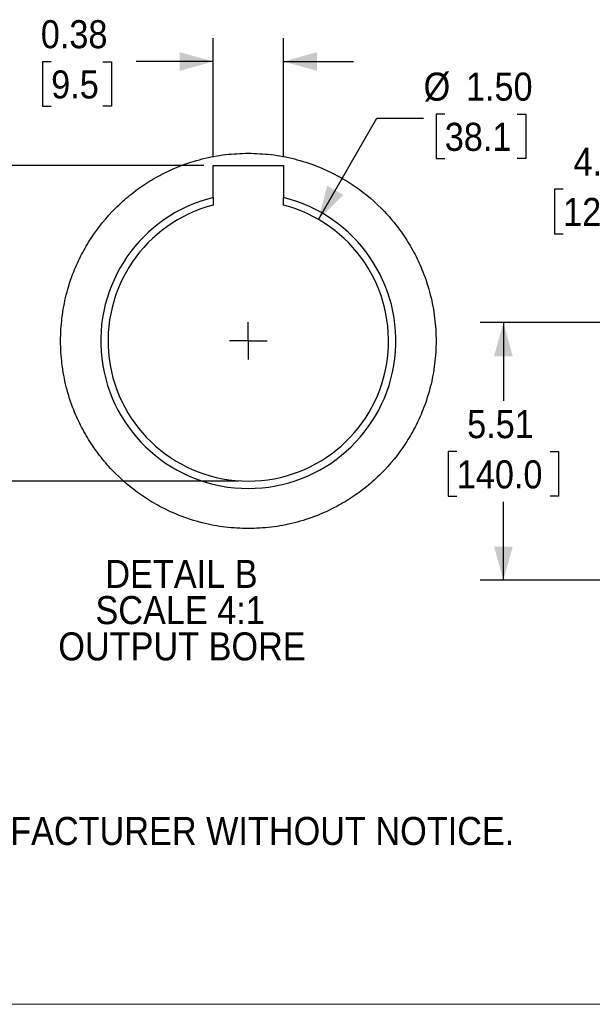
# Model space of a CAD drawing. Header units: inches. Extents: x 0 to 68, y 0 to 44.
# Tile 2 of 20: x 17.9 to 30.1, y 0 to 21.1. Entities that reach past the tile are written whole.
import ezdxf

# ---------------------------------------------------------------- set-up
doc = ezdxf.new("R2010")
doc.units = ezdxf.units.IN
doc.header["$LTSCALE"] = 4
doc.header["$MEASUREMENT"] = 0
doc.linetypes.add('SLD-Center', pattern=[0.75, 0.6, -0.05, 0.05, -0.05])
doc.linetypes.add('SLD-Solid', pattern=[0])
doc.layers.add('CENTER', color=40, linetype='SLD-Center')
doc.layers.add('SLD-DEFPOINTS', color=7, linetype='Continuous')
doc.layers.add('DIMENSIONS', color=140, linetype='SLD-Solid', lineweight=25)
doc.layers.add('TEXT', color=140, linetype='SLD-Solid', lineweight=25)
doc.styles.add('SLDTEXTSTYLE0', font='GOTHIC.TTF', dxfattribs={"width": 0.913})
doc.dimstyles.new('SLDDIMSTYLE0', dxfattribs={"dimtxt": 0.6, "dimasz": 0.72, "dimexe": 0, "dimexo": 0.0625, "dimgap": 0.15, "dimtad": 0, "dimtih": 1, "dimtoh": 1, "dimrnd": 1e-09, "dimzin": 12, "dimdsep": 46, "dimtxsty": 'SLDTEXTSTYLE0', "dimsah": 1, "dimcen": 0.09, "dimadec": 0, "dimazin": 3, "dimtfac": 1, "dimtofl": 0, "dimtmove": 0, "dimatfit": 3, "dimfxl": 0, "dimfrac": 2, "dimtolj": 1, "dimtzin": 12, "dimarcsym": 0})
doc.dimstyles.new('SLDDIMSTYLE12', dxfattribs={"dimtxt": 0.6, "dimasz": 0.72, "dimexe": 0, "dimexo": 0.0625, "dimgap": 0.15, "dimtad": 0, "dimtih": 1, "dimtoh": 1, "dimlfac": 0.25, "dimrnd": 1e-09, "dimzin": 12, "dimdsep": 46, "dimtxsty": 'SLDTEXTSTYLE0', "dimsah": 1, "dimcen": 0.09, "dimadec": 0, "dimazin": 3, "dimtfac": 1, "dimtdec": 3, "dimtofl": 0, "dimtmove": 0, "dimatfit": 3, "dimfxl": 0, "dimfrac": 2, "dimtolj": 1, "dimtzin": 12, "dimarcsym": 0})
doc.dimstyles.new('SLDDIMSTYLE13', dxfattribs={"dimtxt": 0.6, "dimasz": 0.72, "dimexe": 0, "dimexo": 0.0625, "dimgap": 0.15, "dimtad": 0, "dimtih": 1, "dimtoh": 1, "dimlfac": 0.25, "dimrnd": 1e-09, "dimzin": 4, "dimdsep": 46, "dimtxsty": 'SLDTEXTSTYLE0', "dimsah": 1, "dimcen": 0, "dimadec": 0, "dimazin": 1, "dimtfac": 1, "dimtofl": 0, "dimtmove": 0, "dimatfit": 3, "dimfxl": 0, "dimfrac": 2, "dimtolj": 1, "dimtzin": 12, "dimarcsym": 0})
doc.dimstyles.new('SLDDIMSTYLE9', dxfattribs={"dimtxt": 0.6, "dimasz": 0.72, "dimexe": 0, "dimexo": 0.0625, "dimgap": 0.15, "dimtad": 0, "dimtih": 1, "dimtoh": 1, "dimlfac": 0.25, "dimrnd": 1e-09, "dimdsep": 46, "dimtxsty": 'SLDTEXTSTYLE0', "dimsah": 1, "dimcen": 0.09, "dimadec": 0, "dimazin": 2, "dimtfac": 1, "dimtmove": 0, "dimatfit": 0, "dimfxl": 0, "dimfrac": 2, "dimtolj": 1, "dimtzin": 12, "dimarcsym": 0})

# ---------------------------------------------------------------- blocks, each defined once
blk = doc.blocks.new('Block2')
at = {"color": 7, "linetype": 'SLD-Solid', "lineweight": 18}
blk.add_line((68, 0), (0, 0), dxfattribs=at)
blk = doc.blocks.new('SW_NOTE_0')
at = {"layer": 'TEXT', "color": 0, "char_height": 0.6, "attachment_point": 1, "style": 'SLDTEXTSTYLE0'}
for s, insert in [('  1. DIMENSIONS CAN BE CHANGED BY MANUFACTURER WITHOUT NOTICE.', (0, -0.785)), ('  2. DIMENSIONS DO NOT IMPLY TOLERANCE.', (0, -2.337))]:
    blk.add_mtext(s, dxfattribs=dict(at, insert=insert))
blk = doc.blocks.new('_D_17')
at = {"layer": 'DIMENSIONS'}
for p, q in [((32.18, 14.586), (27.709, 14.586)), ((28.209, 14.586), (28.209, 12.909)), ((27.212, 11.825), (27.029, 11.825)), ((27.029, 11.825), (27.029, 10.873)), ((29.207, 11.825), (29.389, 11.825)), ((29.389, 11.825), (29.389, 10.873)), ((27.029, 10.873), (27.212, 10.873)), ((28.209, 9.074), (28.209, 10.751)), ((29.389, 10.873), (29.207, 10.873)), ((32.546, 9.074), (27.709, 9.074))]:
    blk.add_line(p, q, dxfattribs=at)
for points in [[(28.209, 14.586), (28.009, 13.866), (28.409, 13.866)], [(28.209, 9.074), (28.409, 9.794), (28.009, 9.794)]]:
    blk.add_solid(points, dxfattribs=at)
at = {"layer": 'DIMENSIONS', "char_height": 0.6, "attachment_point": 1, "style": 'SLDTEXTSTYLE0'}
for s, insert in [('5.51', (27.433, 12.713)), ('140.0', (27.212, 11.639))]:
    blk.add_mtext(s, dxfattribs=dict(at, insert=insert))
blk = doc.blocks.new('_D_18')
at = {"layer": 'DIMENSIONS'}
for p, q in [((32.746, 14.786), (32.746, 17.943)), ((37.47, 14.786), (37.47, 17.943)), ((29.487, 17.439), (29.305, 17.439)), ((29.305, 17.439), (29.305, 16.486)), ((31.482, 17.439), (31.665, 17.439)), ((31.665, 17.439), (31.665, 16.486)), ((32.746, 17.443), (32.191, 17.443)), ((37.47, 17.443), (32.746, 17.443)), ((29.305, 16.486), (29.487, 16.486)), ((31.665, 16.486), (31.482, 16.486))]:
    blk.add_line(p, q, dxfattribs=at)
for points in [[(32.746, 17.443), (33.466, 17.243), (33.466, 17.643)], [(37.47, 17.443), (36.75, 17.643), (36.75, 17.243)]]:
    blk.add_solid(points, dxfattribs=at)
at = {"layer": 'DIMENSIONS', "char_height": 0.6, "attachment_point": 1, "style": 'SLDTEXTSTYLE0'}
for s, insert in [('4.72', (29.709, 18.327)), ('120.0', (29.487, 17.253))]:
    blk.add_mtext(s, dxfattribs=dict(at, insert=insert))
blk = doc.blocks.new('_D_26')
at = {"layer": 'DIMENSIONS'}
for p, q in [((21.802, 17.944), (15.929, 17.944)), ((16.429, 17.944), (16.429, 15.648)), ((15.653, 14.565), (15.47, 14.565)), ((15.47, 14.565), (15.47, 13.612)), ((17.205, 14.565), (17.387, 14.565)), ((17.387, 14.565), (17.387, 13.612)), ((15.47, 13.612), (15.653, 13.612)), ((16.429, 11.194), (16.429, 13.49)), ((17.387, 13.612), (17.205, 13.612)), ((22.552, 11.194), (15.929, 11.194))]:
    blk.add_line(p, q, dxfattribs=at)
for points in [[(16.429, 17.944), (16.229, 17.224), (16.629, 17.224)], [(16.429, 11.194), (16.629, 11.914), (16.229, 11.914)]]:
    blk.add_solid(points, dxfattribs=at)
at = {"layer": 'DIMENSIONS', "char_height": 0.6, "attachment_point": 1, "style": 'SLDTEXTSTYLE0'}
for s, insert in [('1.69', (15.653, 15.453)), ('42.9', (15.653, 14.379))]:
    blk.add_mtext(s, dxfattribs=dict(at, insert=insert))
blk = doc.blocks.new('_D_27')
at = {"layer": 'DIMENSIONS'}
for p, q in [((22.002, 18.144), (22.002, 20.672)), ((23.502, 18.144), (23.502, 20.672)), ((18.535, 20.168), (18.352, 20.168)), ((18.352, 20.168), (18.352, 19.215)), ((19.643, 20.168), (19.826, 20.168)), ((19.826, 20.168), (19.826, 19.215)), ((22.002, 20.172), (20.352, 20.172)), ((23.502, 20.172), (25.002, 20.172)), ((18.352, 19.215), (18.535, 19.215)), ((19.826, 19.215), (19.643, 19.215))]:
    blk.add_line(p, q, dxfattribs=at)
for points in [[(22.002, 20.172), (21.282, 20.372), (21.282, 19.972)], [(23.502, 20.172), (24.222, 19.972), (24.222, 20.372)]]:
    blk.add_solid(points, dxfattribs=at)
at = {"layer": 'DIMENSIONS', "char_height": 0.6, "attachment_point": 1, "style": 'SLDTEXTSTYLE0'}
for s, insert in [('0.38', (18.313, 21.056)), ('9.5', (18.535, 19.981))]:
    blk.add_mtext(s, dxfattribs=dict(at, insert=insert))
blk = doc.blocks.new('_D_28')
at = {"layer": 'DIMENSIONS'}
for p, q in [((26.954, 19.046), (26.772, 19.046)), ((26.772, 19.046), (26.772, 18.093)), ((28.506, 19.046), (28.689, 19.046)), ((28.689, 19.046), (28.689, 18.093)), ((24.252, 16.792), (25.502, 18.957)), ((25.502, 18.957), (26.502, 18.957)), ((26.772, 18.093), (26.954, 18.093)), ((28.689, 18.093), (28.506, 18.093))]:
    blk.add_line(p, q, dxfattribs=at)
blk.add_solid([(24.252, 16.792), (24.785, 17.316), (24.439, 17.516)], dxfattribs=at)
at = {"layer": 'DIMENSIONS', "char_height": 0.6, "attachment_point": 1, "style": 'SLDTEXTSTYLE0'}
for s, insert in [('%%c', (26.502, 19.934)), ('1.50', (27.407, 19.934)), ('38.1', (26.954, 18.86))]:
    blk.add_mtext(s, dxfattribs=dict(at, insert=insert))
blk = doc.blocks.new('SW_NOTE_2')
at = {"layer": 'TEXT', "color": 0, "char_height": 0.6, "attachment_point": 2, "style": 'SLDTEXTSTYLE0'}
for s, insert in [('DETAIL B', (1.566, 0.766)), ('SCALE 4:1', (1.538, -0.009)), ('OUTPUT BORE', (1.577, -0.785))]:
    blk.add_mtext(s, dxfattribs=dict(at, insert=insert))
blk = doc.blocks.new('SW_CENTERMARKSYMBOL_15')
at = {"layer": 'CENTER', "color": 0}
for q in [(0, 0.4), (-0.4, 0), (0, -0.4), (0.4, 0)]:
    blk.add_line((0, 0), q, dxfattribs=at)

msp = doc.modelspace()

# ---------------------------------------------------------------- linework, layer by layer
for p, q in [((22.002, 17.944), (23.502, 17.944)), ((22.002, 17.261), (22.002, 17.944)), ((23.502, 17.944), (23.502, 17.261)), ((22.002, 17.261), (22.002, 17.099)), ((23.502, 17.099), (23.502, 17.261))]:
    msp.add_line(p, q)
for radius, start, end in [(3.157, 103.7409, 270), (3, 104.4775, 75.5225), (3.157, 270, 76.2591)]:
    msp.add_arc((22.752, 14.194), radius, start, end)
for points in [[(22.752, 10.179), (22.589, 10.184), (22.257, 10.196), (21.76, 10.292), (21.306, 10.438), (20.902, 10.623), (20.429, 10.898), (20, 11.247), (19.63, 11.658), (19.387, 11.991), (19.18, 12.344), (18.996, 12.748), (18.849, 13.203), (18.757, 13.7), (18.726, 14.194), (18.757, 14.689), (18.849, 15.186), (18.996, 15.641), (19.18, 16.045), (19.456, 16.517), (19.805, 16.947), (20.215, 17.317), (20.548, 17.56), (20.902, 17.766), (21.306, 17.95), (21.76, 18.096), (22.257, 18.193), (22.589, 18.204), (22.752, 18.21)], [(22.752, 18.21), (22.915, 18.204), (23.247, 18.193), (23.744, 18.096), (24.198, 17.95), (24.602, 17.766), (25.075, 17.49), (25.504, 17.141), (25.875, 16.731), (26.117, 16.398), (26.324, 16.045), (26.508, 15.641), (26.655, 15.186), (26.748, 14.689), (26.778, 14.194), (26.748, 13.7), (26.655, 13.203), (26.508, 12.748), (26.324, 12.344), (26.048, 11.872), (25.699, 11.442), (25.289, 11.072), (24.956, 10.829), (24.602, 10.623), (24.198, 10.438), (23.744, 10.292), (23.247, 10.196), (22.915, 10.184), (22.752, 10.179)]]:
    msp.add_open_spline(points, degree=3, knots=[0, 0, 0, 0, 0.03882, 0.078844, 0.119997, 0.152163, 0.184336, 0.249956, 0.282807, 0.315664, 0.34783, 0.380003, 0.42115, 0.461175, 0.5, 0.538819, 0.578844, 0.619997, 0.652163, 0.684336, 0.749956, 0.782807, 0.815664, 0.84783, 0.880003, 0.92115, 0.961177, 1, 1, 1, 1])

# ---------------------------------------------------------------- block references
at = {"layer": 'CENTER'}
msp.add_blockref('SW_CENTERMARKSYMBOL_15', (22.752, 14.194), dxfattribs=at)
at = {"layer": 'SLD-DEFPOINTS'}
msp.add_blockref('Block2', (0, 0), dxfattribs=at)
at = {"layer": 'TEXT'}
for name, p in [('SW_NOTE_2', (19.756, 8.743)), ('SW_NOTE_0', (1.458, 4.794))]:
    msp.add_blockref(name, p, dxfattribs=at)

# ---------------------------------------------------------------- dimensions: what is measured, and where the dimension line sits
at = {"layer": 'DIMENSIONS'}
for base, p1, p2, angle, dimstyle, picture, middle in [((23.502041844, 20.172092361), (22.002041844, 17.944360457), (23.502041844, 17.944360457), 0, 'SLDDIMSTYLE9', '_D_27', (19.089028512, 20.172092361)), ((37.47, 17.443), (32.746, 14.586), (37.47, 14.586), 0, 'SLDDIMSTYLE0', '_D_18', (30.485, 17.443)), ((16.429, 11.194), (22.002, 17.944), (22.752, 11.194), 90, 'SLDDIMSTYLE12', '_D_26', (16.429, 14.569)), ((28.209, 9.074), (32.38, 14.586), (32.746, 9.074), 90, 'SLDDIMSTYLE0', '_D_17', (28.209, 11.83))]:
    dim = msp.add_linear_dim(base=base, p1=p1, p2=p2, angle=angle, dimstyle=dimstyle, dxfattribs=at)
    dim.commit()
    dim.dimension.update_dxf_attribs({"geometry": picture, "text_midpoint": middle, "dimtype": 160})
dim = msp.add_diameter_dim_2p(p1=(21.252, 11.596), p2=(24.252, 16.792), dimstyle='SLDDIMSTYLE13', dxfattribs=at)
dim.commit()
dim.dimension.update_dxf_attribs({"geometry": '_D_28', "text_midpoint": (27.73, 18.957), "dimtype": 163})

doc.saveas('drawing.dxf')
